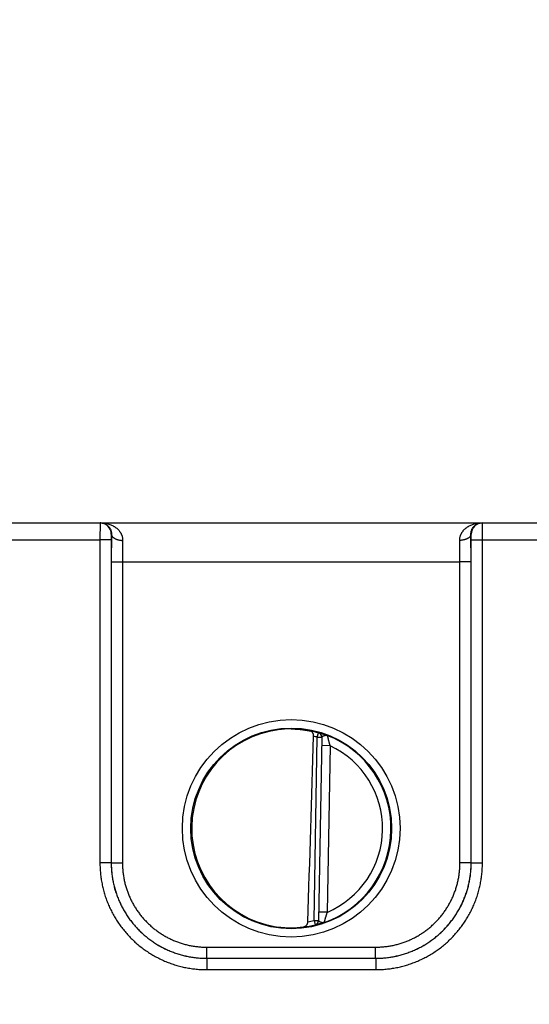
# Model space of a CAD drawing. Header units: inches. Extents: x 0 to 34, y 0 to 22.
# Tile 151 of 224: x 14.8 to 15.7, y 11.7 to 13.5. Entities that reach past the tile are written whole.
import ezdxf

# ---------------------------------------------------------------- set-up
doc = ezdxf.new("R2010")
doc.units = ezdxf.units.IN
doc.header["$LTSCALE"] = 1.87
doc.header["$MEASUREMENT"] = 0
doc.layers.get('0').update_dxf_attribs({"linetype": 'CONTINUOUS'})
doc.layers.add('DIMENSIONS', color=7, linetype='CONTINUOUS')
doc.styles.get("Standard").update_dxf_attribs({"font": 'txt', "width": 0.8})
doc.dimstyles.new('DIMSTYLE_1', dxfattribs={"dimtxt": 0.125, "dimasz": 0.18, "dimexe": 0.125, "dimexo": 0.0625, "dimgap": 0.03125, "dimtad": 0, "dimtih": 1, "dimtoh": 1, "dimdec": 3, "dimzin": 4, "dimdsep": 46, "dimtxsty": 'STANDARD', "dimblk": '_FILLED', "dimblk1": '_FILLED', "dimblk2": '_FILLED', "dimcen": 0.09, "dimadec": 0, "dimazin": 0, "dimtp": 0.01, "dimtm": 0.01, "dimtfac": 1, "dimtdec": 3, "dimtofl": 0, "dimtmove": 0, "dimatfit": 3, "dimldrblk": '_FILLED', "dimfxl": 1, "dimtolj": 1, "dimtzin": 4, "dimarcsym": 0})

# ---------------------------------------------------------------- blocks, each defined once
blk = doc.blocks.new('*D2')
at = {"layer": 'DIMENSIONS', "color": 2, "linetype": 'CONTINUOUS'}
blk.add_line((21.6467, 10.9372), (21.6467, 13.2512), dxfattribs=at)
at = {"layer": 'DIMENSIONS', "color": 2, "linetype": 'CONTINUOUS', "insert": (21.5842, 13.3137), "char_height": 0.125, "width": 1.525, "attachment_point": 1, "rotation": 90, "line_spacing_factor": 0.9}
blk.add_mtext('15.994{\\Ftxt.shx;\\W1.000000;\\H0.125000; }[406.25]', dxfattribs=at)
blk = doc.blocks.new('_FILLED')
at = {"color": 0, "linetype": 'BYBLOCK'}
blk.add_solid([(0, 0), (-1, 0.1736), (-1, -0.1736)], dxfattribs=at)

msp = doc.modelspace()

# ---------------------------------------------------------------- linework, layer by layer
at = {"color": 7, "linetype": 'CONTINUOUS'}
for p, q in [((8.2397, 12.5637), (21.6022, 12.5637)), ((14.9794, 12.5637), (14.9792, 12.5334)), ((15.6602, 12.5334), (15.66, 12.5637)), ((14.9994, 12.5437), (14.9992, 12.5336)), ((14.9997, 12.5437), (14.9994, 12.5437)), ((14.9997, 12.5437), (14.9994, 12.4945)), ((15.64, 12.5437), (15.6397, 12.5437)), ((15.6399, 12.4945), (15.6397, 12.5437)), ((15.6402, 12.5336), (15.64, 12.5437)), ((14.7302, 12.5334), (14.9792, 12.5334)), ((14.9992, 12.5336), (14.9792, 12.5334)), ((14.9792, 12.5334), (14.9793, 11.9581)), ((14.9992, 12.5336), (14.9993, 11.9583)), ((15.0197, 12.5326), (15.0194, 12.4943)), ((15.6199, 12.4943), (15.6197, 12.5326)), ((15.6401, 11.9583), (15.6402, 12.5336)), ((15.6402, 12.5336), (15.6602, 12.5334)), ((15.6601, 11.9581), (15.6602, 12.5334)), ((15.6602, 12.5334), (15.9092, 12.5334)), ((14.9994, 12.4945), (14.9994, 11.9583)), ((14.9994, 12.4945), (15.0194, 12.4943)), ((15.0194, 12.4943), (15.0194, 11.9582)), ((15.0194, 12.4943), (15.6199, 12.4943)), ((15.6399, 12.4945), (15.6199, 12.4943)), ((15.62, 11.9582), (15.6199, 12.4943)), ((15.64, 11.9583), (15.6399, 12.4945)), ((15.3661, 12.182), (15.3683, 12.1896)), ((15.3683, 12.1896), (15.3683, 12.19)), ((15.3604, 11.8558), (15.3661, 12.182)), ((15.3661, 12.182), (15.374, 12.1819)), ((15.374, 12.1823), (15.3683, 11.8553)), ((15.3888, 12.1668), (15.3738, 12.1671)), ((15.3888, 12.1668), (15.3836, 11.8702)), ((14.9993, 11.9582), (14.9793, 11.9581)), ((14.9993, 11.9583), (14.9994, 11.9583)), ((14.9994, 11.9583), (15.0194, 11.9582)), ((15.64, 11.9583), (15.62, 11.9582)), ((15.6401, 11.9583), (15.64, 11.9583)), ((15.6401, 11.9582), (15.6601, 11.9581)), ((15.3836, 11.8702), (15.3686, 11.8705)), ((15.3604, 11.8558), (15.3683, 11.8557)), ((15.3604, 11.8558), (15.3624, 11.8481)), ((15.3623, 11.8478), (15.3624, 11.8481)), ((15.1693, 11.8082), (15.47, 11.8082)), ((15.1693, 11.7883), (15.1693, 11.8082)), ((15.47, 11.7883), (15.47, 11.8082)), ((15.1693, 11.7883), (15.4701, 11.7883)), ((15.1693, 11.7883), (15.47, 11.7883)), ((15.1693, 11.7883), (15.1693, 11.7681)), ((15.4701, 11.7883), (15.4701, 11.7681)), ((15.1693, 11.7681), (15.4701, 11.7681))]:
    msp.add_line(p, q, dxfattribs=at)
for centre, radius in [((15.3197, 12.0198), 0.1937), ((15.3197, 12.0196), 0.1787)]:
    msp.add_circle(centre, radius, dxfattribs=at)
for centre, radius, start, end in [((14.9794, 12.5437), 0.02, 85.3114, 90), ((14.9794, 12.5437), 0.02, 359.9956, 85.3067), ((15.66, 12.5437), 0.02, 90.005, 180.005), ((15.3188, 12.0267), 0.1701, 89.6908, 97.6004), ((15.3197, 12.0197), 0.1768, 74.0306, 78.9352), ((15.3662, 12.1824), 0.00787, 359.0044, 74.0718), ((15.3661, 12.182), 0.00787, 359.0003, 74.039), ((-109.1594, 15.8997), 124.5744, 358.138661, 358.290676), ((15.3197, 12.0197), 0.1689, 74.0306, 76.3334), ((15.3197, 12.0197), 0.1776, 289.2043, 68.7983), ((15.3197, 12.0197), 0.1626, 293.1447, 64.8553), ((15.3197, 12.0197), 0.1689, 280.0967, 283.9685), ((15.3604, 11.8554), 0.00787, 283.9293, 358.9958), ((15.3605, 11.8558), 0.00787, 283.9611, 358.9997), ((15.3185, 12.0126), 0.1699, 260.3962, 270.3988), ((15.3186, 12.0086), 0.1659, 270.3796, 277.8481), ((15.3197, 12.0197), 0.1768, 277.0061, 283.9694)]:
    msp.add_arc(centre, radius, start, end, dxfattribs=at)
msp.add_ellipse((15.3197, 12.0197), major_axis=(0, 0.1771), ratio=1, start_param=0.132587, end_param=2.974099, dxfattribs=at)
for points, knots in [([(14.981, 12.5637), (14.9815, 12.5637), (14.9825, 12.5636), (14.9841, 12.5634), (14.9856, 12.5631), (14.9871, 12.5626), (14.9886, 12.562), (14.99, 12.5613), (14.9914, 12.5604), (14.9928, 12.5593), (14.9941, 12.5581), (14.9951, 12.557), (14.9959, 12.556), (14.9967, 12.5549), (14.9976, 12.5534), (14.9985, 12.5513), (14.9992, 12.549), (14.9996, 12.5469), (14.9997, 12.5451), (14.9997, 12.5442), (14.9997, 12.5437)], [0, 0, 0, 0, 0.050172, 0.100548, 0.151326, 0.202718, 0.254965, 0.3083, 0.363016, 0.419433, 0.477904, 0.538902, 0.570508, 0.602949, 0.670715, 0.743014, 0.820987, 0.906009, 0.951758, 1, 1, 1, 1]), ([(14.981, 12.5637), (14.9821, 12.5637), (14.9842, 12.5636), (14.9874, 12.5633), (14.9906, 12.5627), (14.9938, 12.562), (14.9969, 12.561), (14.9999, 12.5598), (15.0024, 12.5586), (15.0043, 12.5575), (15.0057, 12.5566), (15.0071, 12.5557), (15.0084, 12.5547), (15.0097, 12.5536), (15.011, 12.5524), (15.0122, 12.5512), (15.0133, 12.5499), (15.0144, 12.5485), (15.0152, 12.5473), (15.0159, 12.5463), (15.0165, 12.5453), (15.0172, 12.5439), (15.0178, 12.5425), (15.0183, 12.5413), (15.0187, 12.5401), (15.0191, 12.5386), (15.0195, 12.5366), (15.0197, 12.5346), (15.0197, 12.5333), (15.0197, 12.5326)], [0, 0, 0, 0, 0.058435, 0.116917, 0.175497, 0.234242, 0.293205, 0.352466, 0.412123, 0.442133, 0.472283, 0.502597, 0.533097, 0.5638, 0.59473, 0.625925, 0.657424, 0.689259, 0.721473, 0.73774, 0.754123, 0.787263, 0.820952, 0.838024, 0.855259, 0.890248, 0.925992, 0.962556, 1, 1, 1, 1]), ([(15.6197, 12.5326), (15.6196, 12.5333), (15.6197, 12.5346), (15.6199, 12.5366), (15.6203, 12.5386), (15.6207, 12.5401), (15.6211, 12.5413), (15.6215, 12.5425), (15.6222, 12.5439), (15.6229, 12.5453), (15.6235, 12.5463), (15.6241, 12.5473), (15.625, 12.5485), (15.626, 12.5499), (15.6272, 12.5512), (15.6284, 12.5524), (15.6297, 12.5536), (15.631, 12.5547), (15.6323, 12.5557), (15.6337, 12.5566), (15.6351, 12.5575), (15.637, 12.5586), (15.6394, 12.5598), (15.6425, 12.561), (15.6456, 12.562), (15.6487, 12.5627), (15.6519, 12.5633), (15.6551, 12.5636), (15.6573, 12.5637), (15.6584, 12.5637)], [0, 0, 0, 0, 0.037444, 0.074008, 0.109752, 0.144741, 0.161976, 0.179048, 0.212737, 0.245877, 0.26226, 0.278527, 0.310741, 0.342576, 0.374075, 0.40527, 0.4362, 0.466903, 0.497403, 0.527717, 0.557867, 0.587877, 0.647534, 0.706795, 0.765758, 0.824503, 0.883083, 0.941565, 1, 1, 1, 1]), ([(15.6397, 12.5437), (15.6396, 12.5442), (15.6397, 12.5451), (15.6398, 12.5469), (15.6402, 12.549), (15.6409, 12.5513), (15.6418, 12.5534), (15.6427, 12.5549), (15.6434, 12.556), (15.6442, 12.557), (15.6452, 12.5581), (15.6466, 12.5593), (15.6479, 12.5604), (15.6493, 12.5613), (15.6508, 12.562), (15.6523, 12.5626), (15.6538, 12.5631), (15.6553, 12.5634), (15.6568, 12.5636), (15.6578, 12.5637), (15.6584, 12.5637)], [0, 0, 0, 0, 0.048242, 0.093991, 0.179013, 0.256986, 0.329285, 0.397051, 0.429492, 0.461098, 0.522096, 0.580567, 0.636984, 0.6917, 0.745035, 0.797282, 0.848674, 0.899452, 0.949828, 1, 1, 1, 1]), ([(14.9997, 12.5437), (14.9997, 12.5435), (14.9997, 12.5431), (14.9998, 12.5426), (15, 12.5421), (15.0001, 12.5415), (15.0004, 12.541), (15.0007, 12.5403), (15.0013, 12.5394), (15.0022, 12.5384), (15.0032, 12.5375), (15.0044, 12.5366), (15.0057, 12.5358), (15.0071, 12.5351), (15.0087, 12.5345), (15.0104, 12.5339), (15.0121, 12.5334), (15.014, 12.5331), (15.0158, 12.5328), (15.0178, 12.5326), (15.0191, 12.5326), (15.0197, 12.5326)], [0, 0, 0, 0, 0.021814, 0.043792, 0.066043, 0.08867, 0.111769, 0.135424, 0.184659, 0.236863, 0.292317, 0.351143, 0.413326, 0.478737, 0.547151, 0.618266, 0.691714, 0.767081, 0.843909, 0.921716, 1, 1, 1, 1]), ([(15.6397, 12.5437), (15.6396, 12.5435), (15.6396, 12.5431), (15.6395, 12.5426), (15.6394, 12.5421), (15.6392, 12.5415), (15.639, 12.541), (15.6386, 12.5403), (15.6381, 12.5394), (15.6372, 12.5384), (15.6362, 12.5375), (15.635, 12.5366), (15.6337, 12.5358), (15.6322, 12.5351), (15.6307, 12.5345), (15.629, 12.5339), (15.6272, 12.5334), (15.6254, 12.5331), (15.6235, 12.5328), (15.6216, 12.5326), (15.6203, 12.5326), (15.6197, 12.5326)], [0, 0, 0, 0, 0.021814, 0.043791, 0.066042, 0.088669, 0.111768, 0.135423, 0.184657, 0.236861, 0.292315, 0.351141, 0.413325, 0.478736, 0.54715, 0.618265, 0.691713, 0.76708, 0.843909, 0.921716, 1, 1, 1, 1]), ([(15.3197, 12.1968), (15.3229, 12.1968), (15.329, 12.1966), (15.3379, 12.1958), (15.346, 12.1946), (15.3512, 12.1937), (15.3536, 12.1931)], [0, 0, 0, 0, 0.27866, 0.540855, 0.7825, 1, 1, 1, 1]), ([(15.3596, 12.1838), (15.3596, 12.1841), (15.3596, 12.1847), (15.3595, 12.1856), (15.3594, 12.1865), (15.3591, 12.1876), (15.3587, 12.1886), (15.3582, 12.1896), (15.3579, 12.1902), (15.3574, 12.1908), (15.357, 12.1913), (15.3565, 12.1918), (15.3559, 12.1922), (15.3554, 12.1925), (15.3548, 12.1928), (15.3542, 12.193), (15.3538, 12.1931), (15.3536, 12.1931)], [0, 0, 0, 0, 0.076379, 0.151897, 0.225862, 0.297782, 0.434296, 0.498823, 0.560908, 0.620725, 0.678511, 0.734553, 0.789167, 0.842687, 0.895449, 0.947783, 1, 1, 1, 1]), ([(15.3683, 12.19), (15.3683, 12.19), (15.3683, 12.19), (15.3683, 12.19), (15.3683, 12.19), (15.3683, 12.19), (15.3683, 12.19), (15.3684, 12.19), (15.3684, 12.19), (15.3684, 12.19), (15.3684, 12.19), (15.3685, 12.19), (15.3685, 12.19), (15.3686, 12.19), (15.3687, 12.1899), (15.3688, 12.1899), (15.3689, 12.1899), (15.369, 12.1899), (15.3692, 12.1898), (15.3695, 12.1898), (15.3698, 12.1897), (15.3703, 12.1896), (15.3709, 12.1894), (15.3718, 12.1892), (15.3728, 12.1889), (15.3739, 12.1886), (15.3751, 12.1882), (15.3764, 12.1878), (15.3777, 12.1874), (15.3792, 12.1869), (15.3804, 12.1865), (15.3815, 12.1861), (15.3821, 12.1859), (15.3827, 12.1857), (15.3832, 12.1855), (15.3836, 12.1853), (15.3839, 12.1852)], [0, 0, 0, 0, 0.000272, 0.000583, 0.000987, 0.00151, 0.002163, 0.002951, 0.003878, 0.004945, 0.007506, 0.010638, 0.014341, 0.018616, 0.02346, 0.028871, 0.034845, 0.041375, 0.056085, 0.072955, 0.091944, 0.113007, 0.161197, 0.217165, 0.280481, 0.350726, 0.427513, 0.510389, 0.598865, 0.692528, 0.790984, 0.841836, 0.893674, 0.919939, 0.946422, 1, 1, 1, 1]), ([(15.374, 12.1823), (15.374, 12.1823), (15.374, 12.1824), (15.3741, 12.1826), (15.3742, 12.1828), (15.3743, 12.183), (15.3744, 12.1831), (15.3746, 12.1833), (15.3748, 12.1835), (15.375, 12.1836), (15.3753, 12.1838), (15.3755, 12.1839), (15.3758, 12.1841), (15.3762, 12.1843), (15.3767, 12.1844), (15.3771, 12.1846), (15.3775, 12.1847), (15.3779, 12.1849), (15.3783, 12.185), (15.3786, 12.1851), (15.379, 12.1852), (15.3794, 12.1853), (15.3799, 12.1854), (15.3802, 12.1854), (15.3805, 12.1855), (15.3807, 12.1855), (15.3811, 12.1855), (15.3815, 12.1855), (15.3819, 12.1855), (15.3823, 12.1855), (15.3827, 12.1855), (15.383, 12.1854), (15.3833, 12.1854), (15.3835, 12.1853), (15.3837, 12.1853), (15.3838, 12.1852), (15.3839, 12.1852)], [0, 0, 0, 0, 0.016645, 0.033468, 0.050941, 0.069449, 0.089284, 0.110637, 0.133584, 0.15814, 0.184287, 0.211975, 0.241146, 0.27172, 0.336631, 0.370731, 0.40577, 0.441641, 0.478187, 0.515241, 0.552647, 0.590277, 0.62803, 0.665837, 0.684766, 0.70372, 0.741587, 0.779173, 0.816364, 0.853166, 0.889608, 0.92567, 0.943851, 0.962412, 0.981244, 1, 1, 1, 1]), ([(15.3839, 12.1852), (15.3839, 12.1852), (15.3839, 12.1851), (15.384, 12.1849), (15.384, 12.1847), (15.3841, 12.1845), (15.3841, 12.1841), (15.3842, 12.1838), (15.3843, 12.1834), (15.3844, 12.183), (15.3845, 12.1825), (15.3847, 12.182), (15.3848, 12.1814), (15.3849, 12.1809), (15.3851, 12.1803), (15.3852, 12.1796), (15.3855, 12.1788), (15.3858, 12.1776), (15.3861, 12.1762), (15.3865, 12.1749), (15.3867, 12.1739), (15.3869, 12.1732), (15.3872, 12.1724), (15.3874, 12.1713), (15.3878, 12.17), (15.3883, 12.1684), (15.3886, 12.1674), (15.3888, 12.1668)], [0, 0, 0, 0, 0.007697, 0.015875, 0.026868, 0.04059, 0.056935, 0.075796, 0.097055, 0.120569, 0.146194, 0.173802, 0.203254, 0.234402, 0.267104, 0.301233, 0.336667, 0.41096, 0.489069, 0.570213, 0.6117, 0.65369, 0.696111, 0.738897, 0.825312, 0.912478, 1, 1, 1, 1]), ([(14.9993, 11.9583), (14.9993, 11.9569), (14.9993, 11.9541), (14.9995, 11.9499), (14.9997, 11.9457), (15.0002, 11.9402), (15.0011, 11.9333), (15.0025, 11.9251), (15.0043, 11.9169), (15.0065, 11.9089), (15.0092, 11.901), (15.0122, 11.8932), (15.0155, 11.8855), (15.0193, 11.8781), (15.0234, 11.8708), (15.0279, 11.8638), (15.0327, 11.857), (15.0378, 11.8504), (15.0433, 11.8441), (15.049, 11.838), (15.0551, 11.8323), (15.0614, 11.8268), (15.068, 11.8217), (15.0748, 11.8169), (15.0819, 11.8124), (15.0891, 11.8083), (15.0966, 11.8045), (15.1042, 11.8012), (15.112, 11.7982), (15.1199, 11.7955), (15.128, 11.7933), (15.1361, 11.7915), (15.1443, 11.7901), (15.1512, 11.7892), (15.1568, 11.7887), (15.1609, 11.7885), (15.1651, 11.7883), (15.1679, 11.7883), (15.1693, 11.7883)], [0, 0, 0, 0, 0.015626, 0.031252, 0.046878, 0.062504, 0.093753, 0.125002, 0.156252, 0.187501, 0.21875, 0.25, 0.281249, 0.312499, 0.343748, 0.374997, 0.406247, 0.437496, 0.468746, 0.499996, 0.531245, 0.562495, 0.593745, 0.624994, 0.656244, 0.687494, 0.718744, 0.749994, 0.781244, 0.812494, 0.843744, 0.874994, 0.906245, 0.937495, 0.953121, 0.968747, 0.984374, 1, 1, 1, 1]), ([(14.9994, 11.9583), (14.9994, 11.9556), (14.9995, 11.95), (15.0001, 11.9417), (15.0011, 11.9334), (15.0026, 11.9252), (15.0044, 11.917), (15.0066, 11.909), (15.0092, 11.901), (15.0122, 11.8933), (15.0156, 11.8856), (15.0194, 11.8782), (15.0235, 11.8709), (15.0279, 11.8639), (15.0327, 11.857), (15.0379, 11.8504), (15.0433, 11.8441), (15.0491, 11.8381), (15.0551, 11.8323), (15.0614, 11.8269), (15.068, 11.8217), (15.0748, 11.8169), (15.0819, 11.8125), (15.0892, 11.8083), (15.0966, 11.8046), (15.1042, 11.8012), (15.112, 11.7982), (15.12, 11.7956), (15.128, 11.7934), (15.1361, 11.7915), (15.1444, 11.7901), (15.1526, 11.7891), (15.161, 11.7885), (15.1665, 11.7883), (15.1693, 11.7883)], [0, 0, 0, 0, 0.03125, 0.0625, 0.09375, 0.124999, 0.156249, 0.187499, 0.218749, 0.249999, 0.281249, 0.312499, 0.343748, 0.374998, 0.406248, 0.437498, 0.468748, 0.499998, 0.531248, 0.562498, 0.593748, 0.624998, 0.656248, 0.687498, 0.718748, 0.749998, 0.781248, 0.812498, 0.843749, 0.874999, 0.906249, 0.937499, 0.96875, 1, 1, 1, 1]), ([(15.0194, 11.9582), (15.0194, 11.9569), (15.0194, 11.9545), (15.0196, 11.9496), (15.02, 11.9435), (15.0209, 11.9361), (15.0222, 11.9289), (15.0238, 11.9217), (15.0258, 11.9146), (15.0281, 11.9076), (15.0307, 11.9007), (15.0337, 11.894), (15.037, 11.8874), (15.0406, 11.881), (15.0446, 11.8748), (15.0488, 11.8688), (15.0533, 11.863), (15.0581, 11.8574), (15.0632, 11.8521), (15.0686, 11.847), (15.0741, 11.8422), (15.0799, 11.8376), (15.086, 11.8334), (15.0922, 11.8294), (15.0986, 11.8258), (15.1052, 11.8225), (15.1119, 11.8195), (15.1188, 11.8169), (15.1258, 11.8146), (15.1329, 11.8126), (15.14, 11.811), (15.1473, 11.8097), (15.1534, 11.809), (15.1583, 11.8085), (15.162, 11.8083), (15.1656, 11.8082), (15.1681, 11.8082), (15.1693, 11.8082)], [0, 0, 0, 0, 0.015626, 0.031252, 0.062501, 0.09375, 0.124999, 0.156248, 0.187498, 0.218747, 0.249996, 0.281246, 0.312495, 0.343745, 0.374994, 0.406244, 0.437493, 0.468743, 0.499993, 0.531243, 0.562492, 0.593742, 0.624992, 0.656242, 0.687492, 0.718743, 0.749993, 0.781243, 0.812493, 0.843744, 0.874994, 0.906244, 0.937495, 0.953121, 0.968747, 0.984374, 1, 1, 1, 1]), ([(15.47, 11.7883), (15.4728, 11.7883), (15.4784, 11.7885), (15.4867, 11.7891), (15.495, 11.7901), (15.5032, 11.7915), (15.5114, 11.7934), (15.5194, 11.7956), (15.5273, 11.7982), (15.5351, 11.8012), (15.5428, 11.8046), (15.5502, 11.8083), (15.5575, 11.8125), (15.5645, 11.8169), (15.5713, 11.8217), (15.5779, 11.8269), (15.5842, 11.8323), (15.5903, 11.8381), (15.596, 11.8441), (15.6015, 11.8504), (15.6066, 11.857), (15.6114, 11.8639), (15.6159, 11.8709), (15.62, 11.8782), (15.6238, 11.8856), (15.6271, 11.8933), (15.6301, 11.901), (15.6328, 11.909), (15.635, 11.917), (15.6368, 11.9252), (15.6382, 11.9334), (15.6392, 11.9417), (15.6399, 11.95), (15.64, 11.9556), (15.64, 11.9583)], [0, 0, 0, 0, 0.03125, 0.062501, 0.093751, 0.125001, 0.156251, 0.187502, 0.218752, 0.250002, 0.281252, 0.312502, 0.343752, 0.375002, 0.406252, 0.437502, 0.468752, 0.500002, 0.531252, 0.562502, 0.593752, 0.625002, 0.656252, 0.687501, 0.718751, 0.750001, 0.781251, 0.812501, 0.843751, 0.875001, 0.90625, 0.9375, 0.96875, 1, 1, 1, 1]), ([(15.47, 11.8082), (15.4713, 11.8082), (15.4737, 11.8082), (15.4786, 11.8084), (15.4848, 11.8088), (15.4921, 11.8097), (15.4993, 11.811), (15.5065, 11.8126), (15.5136, 11.8146), (15.5206, 11.8169), (15.5275, 11.8195), (15.5342, 11.8225), (15.5408, 11.8258), (15.5472, 11.8294), (15.5534, 11.8334), (15.5594, 11.8376), (15.5652, 11.8422), (15.5708, 11.847), (15.5761, 11.8521), (15.5812, 11.8574), (15.586, 11.863), (15.5906, 11.8688), (15.5948, 11.8748), (15.5987, 11.881), (15.6024, 11.8874), (15.6057, 11.894), (15.6087, 11.9007), (15.6113, 11.9076), (15.6136, 11.9146), (15.6156, 11.9217), (15.6172, 11.9289), (15.6184, 11.9361), (15.6192, 11.9422), (15.6196, 11.9471), (15.6198, 11.9508), (15.62, 11.9545), (15.62, 11.9569), (15.62, 11.9582)], [0, 0, 0, 0, 0.015626, 0.031253, 0.062503, 0.093753, 0.125004, 0.156254, 0.187504, 0.218755, 0.250005, 0.281255, 0.312505, 0.343755, 0.375005, 0.406255, 0.437505, 0.468755, 0.500005, 0.531255, 0.562504, 0.593754, 0.625004, 0.656253, 0.687503, 0.718752, 0.750001, 0.781251, 0.8125, 0.843749, 0.874998, 0.906248, 0.937497, 0.953123, 0.968748, 0.984374, 1, 1, 1, 1]), ([(15.4701, 11.7883), (15.4715, 11.7883), (15.4742, 11.7883), (15.4784, 11.7885), (15.4826, 11.7887), (15.4881, 11.7892), (15.495, 11.7901), (15.5033, 11.7915), (15.5114, 11.7933), (15.5194, 11.7955), (15.5274, 11.7982), (15.5352, 11.8012), (15.5428, 11.8045), (15.5502, 11.8083), (15.5575, 11.8124), (15.5646, 11.8169), (15.5714, 11.8217), (15.578, 11.8268), (15.5843, 11.8323), (15.5903, 11.838), (15.5961, 11.8441), (15.6015, 11.8504), (15.6067, 11.857), (15.6115, 11.8638), (15.6159, 11.8708), (15.6201, 11.8781), (15.6238, 11.8855), (15.6272, 11.8932), (15.6302, 11.901), (15.6328, 11.9089), (15.6351, 11.9169), (15.6369, 11.9251), (15.6383, 11.9333), (15.6392, 11.9402), (15.6396, 11.9457), (15.6399, 11.9499), (15.64, 11.9541), (15.6401, 11.9569), (15.6401, 11.9583)], [0, 0, 0, 0, 0.015626, 0.031253, 0.046879, 0.062505, 0.093755, 0.125006, 0.156256, 0.187506, 0.218756, 0.250006, 0.281256, 0.312506, 0.343756, 0.375006, 0.406255, 0.437505, 0.468755, 0.500004, 0.531254, 0.562504, 0.593753, 0.625003, 0.656252, 0.687501, 0.718751, 0.75, 0.78125, 0.812499, 0.843748, 0.874998, 0.906247, 0.937496, 0.953122, 0.968748, 0.984374, 1, 1, 1, 1]), ([(14.9793, 11.9581), (14.9793, 11.9565), (14.9793, 11.9534), (14.9796, 11.9472), (14.9801, 11.9394), (14.9813, 11.9302), (14.9829, 11.921), (14.9849, 11.9119), (14.9874, 11.9029), (14.9903, 11.8941), (14.9937, 11.8853), (14.9975, 11.8768), (15.0017, 11.8685), (15.0063, 11.8604), (15.0112, 11.8525), (15.0166, 11.8449), (15.0224, 11.8375), (15.0285, 11.8305), (15.0349, 11.8237), (15.0416, 11.8173), (15.0487, 11.8112), (15.0561, 11.8054), (15.0637, 11.8001), (15.0716, 11.7951), (15.0797, 11.7905), (15.088, 11.7863), (15.0966, 11.7825), (15.1053, 11.7792), (15.1141, 11.7762), (15.1231, 11.7737), (15.1322, 11.7717), (15.1414, 11.7701), (15.1507, 11.769), (15.1584, 11.7684), (15.1646, 11.7682), (15.1677, 11.7681), (15.1693, 11.7681)], [0, 0, 0, 0, 0.015626, 0.031252, 0.062501, 0.09375, 0.124999, 0.156249, 0.187498, 0.218747, 0.249997, 0.281246, 0.312496, 0.343745, 0.374995, 0.406245, 0.437494, 0.468744, 0.499994, 0.531244, 0.562494, 0.593744, 0.624994, 0.656244, 0.687494, 0.718744, 0.749995, 0.781245, 0.812495, 0.843746, 0.874996, 0.906246, 0.937497, 0.968747, 0.984374, 1, 1, 1, 1]), ([(15.4701, 11.7681), (15.4716, 11.7681), (15.4747, 11.7682), (15.481, 11.7684), (15.4887, 11.769), (15.498, 11.7701), (15.5072, 11.7717), (15.5163, 11.7737), (15.5252, 11.7762), (15.5341, 11.7792), (15.5428, 11.7825), (15.5513, 11.7863), (15.5597, 11.7905), (15.5678, 11.7951), (15.5757, 11.8001), (15.5833, 11.8054), (15.5907, 11.8112), (15.5977, 11.8173), (15.6045, 11.8237), (15.6109, 11.8305), (15.617, 11.8375), (15.6227, 11.8449), (15.6281, 11.8525), (15.6331, 11.8604), (15.6377, 11.8685), (15.6419, 11.8768), (15.6457, 11.8853), (15.649, 11.8941), (15.652, 11.9029), (15.6545, 11.9119), (15.6565, 11.921), (15.6581, 11.9302), (15.6592, 11.9394), (15.6598, 11.9472), (15.66, 11.9534), (15.6601, 11.9565), (15.6601, 11.9581)], [0, 0, 0, 0, 0.015626, 0.031253, 0.062503, 0.093754, 0.125004, 0.156254, 0.187505, 0.218755, 0.250005, 0.281256, 0.312506, 0.343756, 0.375006, 0.406256, 0.437506, 0.468756, 0.500006, 0.531256, 0.562506, 0.593755, 0.625005, 0.656255, 0.687504, 0.718754, 0.750003, 0.781253, 0.812502, 0.843751, 0.875001, 0.90625, 0.937499, 0.968748, 0.984374, 1, 1, 1, 1]), ([(15.3412, 11.8442), (15.3415, 11.8443), (15.342, 11.8444), (15.3427, 11.8445), (15.3434, 11.8448), (15.3441, 11.8451), (15.3448, 11.8454), (15.3454, 11.8459), (15.346, 11.8463), (15.3466, 11.8469), (15.3471, 11.8475), (15.3476, 11.8482), (15.3481, 11.8489), (15.3485, 11.8497), (15.3488, 11.8506), (15.3491, 11.8518), (15.3493, 11.8528), (15.3493, 11.8534)], [0, 0, 0, 0, 0.056055, 0.111975, 0.16794, 0.224157, 0.280858, 0.338294, 0.396735, 0.456457, 0.517729, 0.580799, 0.645866, 0.713052, 0.782359, 0.85362, 1, 1, 1, 1]), ([(15.3781, 11.852), (15.378, 11.8519), (15.3778, 11.8519), (15.3775, 11.8518), (15.3772, 11.8518), (15.3769, 11.8518), (15.3765, 11.8517), (15.3761, 11.8517), (15.3757, 11.8517), (15.3753, 11.8518), (15.3749, 11.8518), (15.3744, 11.8519), (15.374, 11.852), (15.3736, 11.8521), (15.3732, 11.8522), (15.3728, 11.8523), (15.3724, 11.8524), (15.3721, 11.8526), (15.3716, 11.8527), (15.3711, 11.8529), (15.3707, 11.8531), (15.3703, 11.8533), (15.37, 11.8534), (15.3698, 11.8536), (15.3695, 11.8537), (15.3693, 11.8539), (15.3691, 11.8541), (15.3689, 11.8542), (15.3687, 11.8544), (15.3686, 11.8546), (15.3684, 11.8547), (15.3684, 11.8549), (15.3683, 11.8551), (15.3683, 11.8552), (15.3683, 11.8553)], [0, 0, 0, 0, 0.0369, 0.055409, 0.0738, 0.110453, 0.147176, 0.184068, 0.221202, 0.258593, 0.296208, 0.334008, 0.371879, 0.409696, 0.447396, 0.484839, 0.521867, 0.558373, 0.594217, 0.663352, 0.696404, 0.72827, 0.758839, 0.78802, 0.815719, 0.841863, 0.866412, 0.889351, 0.910701, 0.930541, 0.949068, 0.966547, 0.983357, 1, 1, 1, 1]), ([(15.3836, 11.8702), (15.3834, 11.8697), (15.383, 11.8686), (15.3825, 11.867), (15.3821, 11.8657), (15.3818, 11.8647), (15.3815, 11.8639), (15.3813, 11.8632), (15.381, 11.8622), (15.3806, 11.861), (15.3802, 11.8595), (15.3799, 11.8584), (15.3796, 11.8575), (15.3794, 11.8569), (15.3793, 11.8563), (15.3791, 11.8557), (15.379, 11.8552), (15.3788, 11.8547), (15.3787, 11.8542), (15.3786, 11.8538), (15.3785, 11.8534), (15.3784, 11.853), (15.3783, 11.8527), (15.3782, 11.8525), (15.3782, 11.8523), (15.3781, 11.8522), (15.3781, 11.8521), (15.3781, 11.8521), (15.3781, 11.852), (15.3781, 11.852), (15.3781, 11.852), (15.3781, 11.852)], [0, 0, 0, 0, 0.08754, 0.174724, 0.261156, 0.30395, 0.346379, 0.388377, 0.429871, 0.511028, 0.589148, 0.66345, 0.698887, 0.733017, 0.76572, 0.796868, 0.826318, 0.853922, 0.879542, 0.903049, 0.9243, 0.943152, 0.959485, 0.973194, 0.984172, 0.988608, 0.992333, 0.995339, 0.997621, 0.999175, 1, 1, 1, 1]), ([(15.3781, 11.852), (15.3778, 11.8519), (15.3773, 11.8517), (15.3764, 11.8514), (15.3756, 11.8512), (15.3746, 11.8509), (15.3733, 11.8505), (15.3719, 11.85), (15.3705, 11.8496), (15.3692, 11.8493), (15.368, 11.849), (15.3669, 11.8487), (15.3659, 11.8484), (15.365, 11.8482), (15.3643, 11.8481), (15.3638, 11.848), (15.3635, 11.8479), (15.3633, 11.8479), (15.363, 11.8479), (15.3629, 11.8478), (15.3628, 11.8478), (15.3627, 11.8478), (15.3626, 11.8478), (15.3626, 11.8478), (15.3625, 11.8478), (15.3625, 11.8478), (15.3624, 11.8478), (15.3624, 11.8478), (15.3624, 11.8478), (15.3624, 11.8478), (15.3624, 11.8478), (15.3624, 11.8478), (15.3623, 11.8478), (15.3623, 11.8478), (15.3623, 11.8478), (15.3623, 11.8478)], [0, 0, 0, 0, 0.053568, 0.106319, 0.158155, 0.208993, 0.307433, 0.401124, 0.489618, 0.572466, 0.649233, 0.719489, 0.782812, 0.838776, 0.886988, 0.908063, 0.927056, 0.943925, 0.958628, 0.965154, 0.971122, 0.97653, 0.981373, 0.985651, 0.989359, 0.992496, 0.995061, 0.99613, 0.997057, 0.997845, 0.998496, 0.999017, 0.999419, 0.999728, 1, 1, 1, 1]), ([(15.1693, 11.7883), (15.1693, 11.7883), (15.1693, 11.7883), (15.1693, 11.7883), (15.1693, 11.7883), (15.1693, 11.7883), (15.1693, 11.7883), (15.1693, 11.7883), (15.1693, 11.7883), (15.1693, 11.7883)], [0, 0, 0, 0, 0.116811, 0.221507, 0.332734, 0.461992, 0.600916, 0.737253, 1, 1, 1, 1]), ([(15.4701, 11.7883), (15.4701, 11.7883), (15.4701, 11.7883), (15.4701, 11.7883), (15.4701, 11.7883), (15.4701, 11.7883), (15.4701, 11.7883), (15.4701, 11.7883), (15.47, 11.7883), (15.47, 11.7883)], [0, 0, 0, 0, 0.116528, 0.220707, 0.331515, 0.460872, 0.600231, 0.736911, 1, 1, 1, 1])]:
    msp.add_open_spline(points, degree=3, knots=knots, dxfattribs=at)

# ---------------------------------------------------------------- dimensions: what is measured, and where the dimension line sits
at = {"layer": 'DIMENSIONS', "color": 2, "linetype": 'CONTINUOUS'}
dim = msp.add_ordinate_dim(feature_location=(21.6467, 10.9372), offset=(0, 2.314), dtype=1, origin=(5.6528, 10.8747), dimstyle='DIMSTYLE_1', dxfattribs=at)
dim.commit()
dim.dimension.update_dxf_attribs({"geometry": '*D2', "text_midpoint": (21.6467, 14.0762)})

doc.saveas('drawing.dxf')
